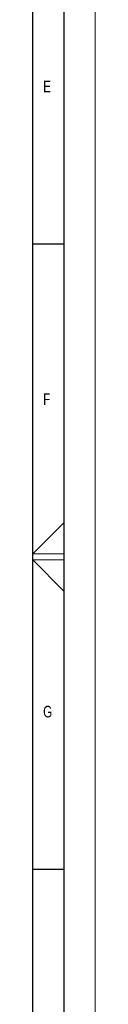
# Model space of a CAD drawing. Header units: millimetres. Extents: x 0 to 841, y 0 to 594.
# Tile 21 of 22: x 831 to 841, y 225 to 383. Entities that reach past the tile are written whole.
import ezdxf

# ---------------------------------------------------------------- set-up
doc = ezdxf.new("R2010")
doc.units = ezdxf.units.MM
doc.layers.add('FORMAT', color=7, linetype='Continuous')
doc.styles.add('SLDTEXTSTYLE0', font='TXT', dxfattribs={"width": 0.75})

msp = doc.modelspace()

# ---------------------------------------------------------------- linework, layer by layer
at = {"color": 7, "linetype": 'Continuous', "lineweight": 18}
for p, q in [((841.000004, 0.00001), (841.000004, 594.00001)), ((836, 302.467132), (831, 297.50001)), ((831, 297.50001), (836, 297.50001)), ((831, 296.50001), (836, 296.50001)), ((836, 291.485354), (831, 296.50001))]:
    msp.add_line(p, q, dxfattribs=at)
at = {"layer": 'FORMAT'}
for p, q in [((836.000004, 5.00001), (836.000004, 589.00001)), ((831.000004, 10.00001), (831.000004, 584.00001)), ((836, 347), (831, 347)), ((836, 247), (831, 247))]:
    msp.add_line(p, q, dxfattribs=at)

# ---------------------------------------------------------------- texts
at = {"layer": 'FORMAT', "char_height": 1.852083, "attachment_point": 1, "style": 'SLDTEXTSTYLE0'}
for s, insert in [('E', (832.666652, 373.168024)), ('F', (832.666652, 323.168024)), ('G', (832.666652, 273.168024))]:
    msp.add_mtext(s, dxfattribs=dict(at, insert=insert))

doc.saveas('drawing.dxf')
